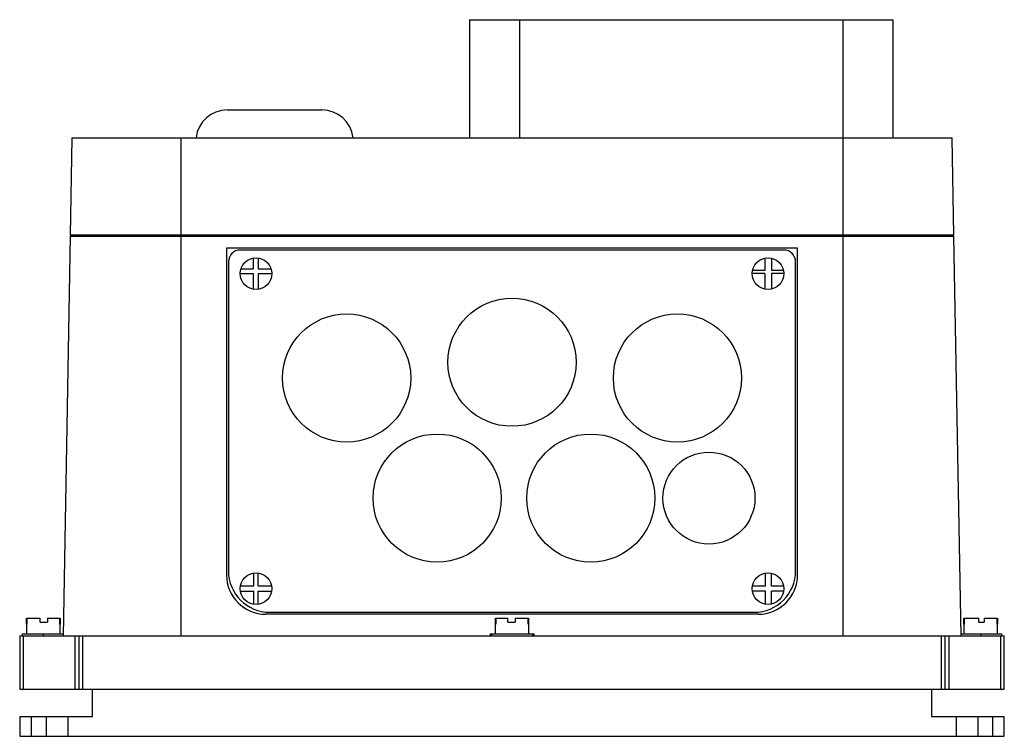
# Model space of a CAD drawing. Header units: millimetres. Extents: x 35 to 285, y 128 to 310.
import ezdxf

# ---------------------------------------------------------------- set-up
doc = ezdxf.new("R2010")
doc.units = ezdxf.units.MM
doc.header["$LTSCALE"] = 28.694125
doc.layers.get('0').update_dxf_attribs({"linetype": 'CONTINUOUS'})

msp = doc.modelspace()

# ---------------------------------------------------------------- linework, layer by layer
at = {"color": 7, "linetype": 'Continuous'}
for p, q in [((148.88, 309.75), (148.88, 279.75)), ((148.88, 309.75), (256.44, 309.75)), ((161.66, 279.75), (161.66, 309.75)), ((243.66, 309.75), (243.66, 279.75)), ((256.44, 279.75), (256.44, 309.75)), ((87.39, 286.84), (111.39, 286.84)), ((47.89, 279.75), (47.46, 255.05)), ((47.89, 279.75), (271.44, 279.75)), ((75.67, 153.25), (75.67, 279.75)), ((243.67, 279.75), (243.67, 153.25)), ((271.87, 255.05), (271.44, 279.75)), ((271.87, 255.05), (47.46, 255.05)), ((50.44, 255.05), (50.44, 254.75)), ((268.89, 254.75), (268.89, 255.05)), ((269.42, 255.05), (269.42, 254.75)), ((47.44, 254.75), (45.67, 153.25)), ((47.44, 254.75), (271.89, 254.75)), ((273.67, 153.25), (271.89, 254.75)), ((87.17, 251.75), (87.17, 168.75)), ((232.17, 251.75), (87.17, 251.75)), ((228.67, 251.25), (90.67, 251.25)), ((232.17, 168.75), (232.17, 251.75)), ((87.67, 248.25), (87.67, 169.75)), ((93.97, 249.19), (93.97, 246.48)), ((95.2, 249.21), (95.2, 246.48)), ((223.87, 249.17), (223.87, 246.05)), ((225.57, 249.15), (225.57, 246.05)), ((231.67, 169.75), (231.67, 248.25)), ((90.67, 245.27), (93.97, 245.27)), ((90.86, 246.48), (93.97, 246.48)), ((93.97, 245.27), (93.97, 241.31)), ((95.2, 246.48), (98.47, 246.48)), ((95.2, 245.27), (95.2, 241.29)), ((95.2, 245.27), (98.67, 245.27)), ((223.87, 245.27), (220.67, 245.27)), ((223.87, 246.05), (220.75, 246.05)), ((223.87, 245.27), (223.87, 241.33)), ((228.58, 246.05), (225.57, 246.05)), ((228.67, 245.27), (225.57, 245.27)), ((225.57, 245.27), (225.57, 241.35)), ((94.09, 165.98), (94.09, 169.21)), ((95.2, 165.98), (95.2, 169.21)), ((224.06, 165.85), (224.06, 169.2)), ((225.57, 165.85), (225.57, 169.15)), ((90.73, 165.98), (94.09, 165.98)), ((95.2, 165.98), (98.6, 165.98)), ((224.06, 165.85), (220.71, 165.85)), ((228.62, 165.85), (225.57, 165.85)), ((90.71, 164.64), (94.09, 164.64)), ((94.09, 161.29), (94.09, 164.64)), ((95.2, 161.29), (95.2, 164.64)), ((95.2, 164.64), (98.62, 164.64)), ((224.06, 164.64), (220.71, 164.64)), ((224.06, 161.3), (224.06, 164.64)), ((228.62, 164.64), (225.57, 164.64)), ((225.57, 161.35), (225.57, 164.64)), ((36.43, 156.25), (36.43, 157.75)), ((36.43, 157.75), (39.85, 157.75)), ((36.49, 157.75), (36.49, 156.25)), ((39.85, 156.75), (39.85, 157.75)), ((41.69, 157.75), (41.69, 156.75)), ((41.69, 157.75), (44.9, 157.75)), ((44.84, 156.25), (44.84, 157.75)), ((44.9, 157.75), (44.9, 156.25)), ((222.17, 158.75), (97.16, 158.75)), ((98.17, 159.25), (221.17, 159.25)), ((155.45, 157.75), (158.63, 157.75)), ((155.45, 156.25), (155.45, 157.75)), ((155.58, 157.75), (155.58, 156.25)), ((158.63, 156.75), (158.63, 157.75)), ((160.47, 157.75), (163.88, 157.75)), ((160.47, 157.75), (160.47, 156.75)), ((163.75, 156.25), (163.75, 157.75)), ((163.88, 157.75), (163.88, 156.25)), ((274.43, 156.25), (274.43, 157.75)), ((274.48, 157.75), (278.17, 157.75)), ((274.48, 157.75), (274.48, 156.25)), ((278.17, 156.75), (278.17, 157.75)), ((279.53, 157.75), (282.85, 157.75)), ((279.53, 157.75), (279.53, 156.75)), ((282.85, 156.25), (282.85, 157.75)), ((282.9, 157.75), (282.9, 156.25)), ((36.42, 156.25), (36.42, 153.75)), ((36.42, 156.25), (36.49, 156.25)), ((39.85, 156.75), (41.69, 156.75)), ((44.84, 156.25), (44.92, 156.25)), ((44.92, 153.75), (44.92, 156.25)), ((155.41, 156.25), (155.58, 156.25)), ((155.42, 156.25), (155.42, 153.75)), ((158.63, 156.75), (160.47, 156.75)), ((163.75, 156.25), (163.92, 156.25)), ((163.92, 153.75), (163.92, 156.25)), ((274.42, 156.25), (274.48, 156.25)), ((274.42, 156.25), (274.42, 153.75)), ((278.17, 156.75), (279.53, 156.75)), ((282.85, 156.25), (282.92, 156.25)), ((282.92, 153.75), (282.92, 156.25)), ((34.67, 153.25), (34.67, 139.75)), ((34.67, 153.25), (284.67, 153.25)), ((35.42, 153.25), (35.42, 153.75)), ((35.42, 153.75), (45.67, 153.75)), ((35.67, 139.75), (35.67, 153.25)), ((40.67, 153.25), (40.67, 153.75)), ((48.67, 153.25), (48.67, 139.75)), ((49.67, 153.25), (49.67, 139.75)), ((50.67, 139.75), (50.67, 153.25)), ((154.15, 153.75), (165.18, 153.75)), ((154.15, 153.75), (154.15, 153.25)), ((154.42, 153.75), (154.42, 153.25)), ((164.92, 153.25), (164.92, 153.75)), ((165.18, 153.75), (165.18, 153.25)), ((268.67, 153.25), (268.67, 139.75)), ((269.67, 139.75), (269.67, 153.25)), ((270.67, 139.75), (270.67, 153.25)), ((273.66, 153.75), (283.92, 153.75)), ((278.67, 153.75), (278.67, 153.25)), ((283.67, 153.25), (283.67, 139.75)), ((283.92, 153.75), (283.92, 153.25)), ((284.67, 139.75), (284.67, 153.25)), ((34.67, 139.75), (284.67, 139.75)), ((53.17, 132.75), (53.17, 139.75)), ((266.17, 139.75), (266.17, 132.75)), ((34.67, 132.75), (34.67, 127.75)), ((34.67, 132.75), (53.17, 132.75)), ((37.67, 127.75), (37.67, 132.75)), ((41.42, 132.75), (41.42, 127.75)), ((46.92, 132.75), (46.92, 127.75)), ((266.17, 132.75), (284.67, 132.75)), ((272.42, 132.75), (272.42, 127.75)), ((277.92, 132.75), (277.92, 127.75)), ((281.67, 132.75), (281.67, 127.75)), ((284.67, 127.75), (284.67, 132.75)), ((34.67, 127.75), (284.67, 127.75))]:
    msp.add_line(p, q, dxfattribs=at)
for centre, radius in [((94.67, 245.25), 4), ((224.67, 245.25), 4), ((159.67, 222.75), 16.27), ((117.67, 218.75), 16.27), ((201.67, 218.75), 16.27), ((140.67, 188.25), 16.27), ((179.67, 188.25), 16.27), ((209.67, 188.25), 11.68), ((94.67, 165.25), 4), ((224.67, 165.25), 4)]:
    msp.add_circle(centre, radius, dxfattribs=at)
for centre, radius, start, end in [((87.39, 278.84), 8, 90, 173.2794), ((111.39, 278.84), 8, 6.7206, 90), ((90.67, 248.25), 3, 90, 180), ((228.67, 248.25), 3, 0, 90), ((97.17, 168.75), 10, 179.9991, 269.9991), ((98.17, 169.75), 10.5, 180, 270), ((221.17, 169.75), 10.5, 270, 360), ((222.17, 168.75), 10, 270.0009, 360)]:
    msp.add_arc(centre, radius, start, end, dxfattribs=at)

doc.saveas('drawing.dxf')
